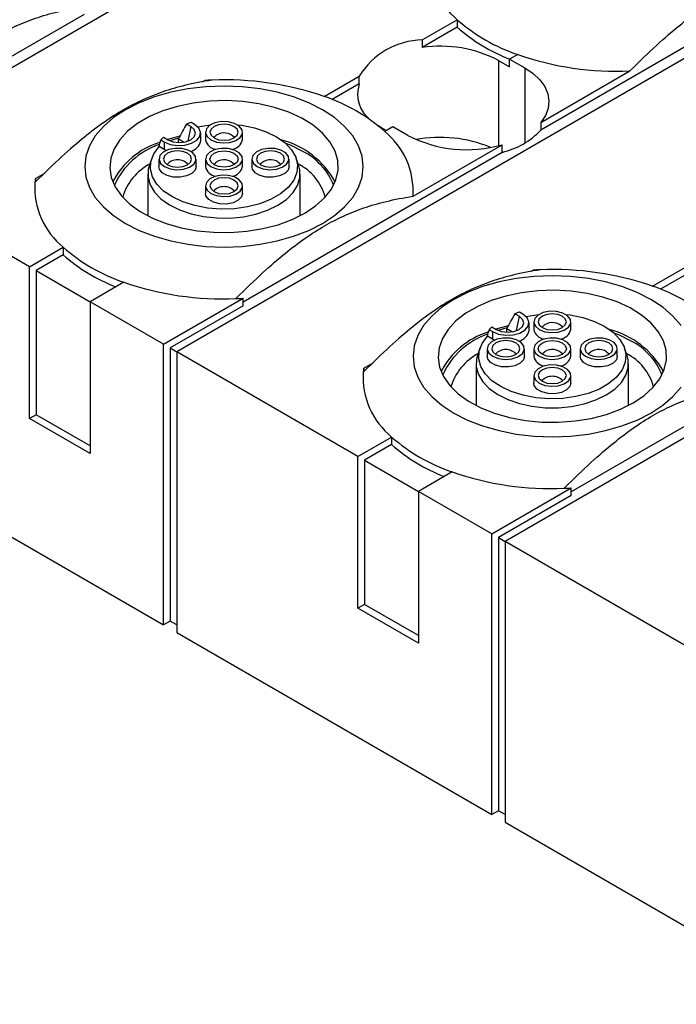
# Model space of a CAD drawing. Header units: millimetres. Extents: x 13 to 546, y 13 to 419.
# Tile 5 of 7: x 452 to 488, y 312 to 365. Entities that reach past the tile are written whole.
import ezdxf

# ---------------------------------------------------------------- set-up
doc = ezdxf.new("R2010")
doc.units = ezdxf.units.MM
doc.header["$LTSCALE"] = 2

msp = doc.modelspace()

# ---------------------------------------------------------------- linework, layer by layer
for p, q in [((482.022, 379.452), (443.131, 357)), ((499.7, 369.246), (460.809, 346.795)), ((494.716, 366.982), (480.411, 358.723)), ((455.826, 364.941), (446.701, 359.673)), ((474.029, 363.571), (475.915, 364.659)), ((475.915, 364.659), (475.915, 364.251)), ((475.915, 364.251), (474.029, 363.162)), ((474.029, 363.571), (474.029, 363.162)), ((478.133, 362.47), (478.734, 362.123)), ((478.133, 362.47), (478.133, 357.879)), ((479.168, 362.782), (478.734, 362.532)), ((478.734, 362.532), (479.547, 362.062)), ((478.734, 362.123), (478.734, 362.532)), ((479.547, 362.062), (479.547, 358.021)), ((480.411, 359.131), (485.207, 361.9)), ((462.198, 361.313), (462.331, 361.389)), ((468.755, 360.526), (470.641, 361.615)), ((470.641, 361.206), (470.641, 361.615)), ((470.641, 361.206), (469.181, 360.364)), ((461.564, 358.906), (461.329, 359.042)), ((461.564, 358.906), (461.404, 358.125)), ((461.764, 359.021), (461.583, 359.125)), ((471.84, 358.837), (471.67, 358.941)), ((472.087, 358.694), (471.84, 358.837)), ((472.441, 358.899), (472.008, 358.648)), ((473.254, 358.429), (472.441, 358.899)), ((480.411, 359.131), (480.411, 358.723)), ((459.957, 358.187), (460.137, 358.082)), ((460.102, 358.333), (460.337, 358.197)), ((460.906, 358.285), (460.435, 358.149)), ((460.911, 358.051), (460.911, 358.248)), ((460.911, 358.248), (461.212, 358.074)), ((462.101, 358.144), (462.101, 358.552)), ((462.355, 358.607), (462.355, 358.199)), ((464.355, 358.199), (464.355, 358.607)), ((460.137, 357.674), (459.858, 357.836)), ((460.137, 358.082), (460.137, 357.674)), ((460.243, 357.62), (460.137, 357.674)), ((473.535, 355.162), (478.331, 357.931)), ((478.331, 357.523), (478.331, 357.931)), ((459.461, 357.189), (459.329, 356.796)), ((459.855, 357.164), (459.855, 356.756)), ((461.855, 356.756), (461.855, 357.164)), ((462.355, 357.164), (462.355, 356.756)), ((464.355, 356.756), (464.355, 357.164)), ((478.331, 357.523), (464.379, 349.468)), ((464.855, 357.164), (464.855, 356.756)), ((466.855, 356.756), (466.855, 357.164)), ((467.38, 356.796), (467.249, 357.189)), ((452.89, 351.367), (443.131, 357)), ((453.206, 356.122), (453.7, 356.407)), ((453.206, 356.122), (453.206, 355.93)), ((459.255, 356.347), (459.255, 354.109)), ((467.455, 354.109), (467.455, 356.347)), ((462.355, 355.721), (462.355, 355.312)), ((464.355, 355.312), (464.355, 355.721)), ((486.433, 350.321), (493.593, 354.454)), ((493.593, 354.046), (486.859, 350.159)), ((452.89, 351.367), (454.702, 352.413)), ((454.702, 352.413), (454.702, 352.005)), ((454.702, 352.005), (453.243, 351.163)), ((452.89, 343.202), (452.89, 351.367)), ((453.243, 351.163), (453.243, 343.406)), ((453.243, 351.163), (456.142, 349.489)), ((479.876, 351.107), (480.009, 351.184)), ((457.954, 350.536), (456.142, 349.489)), ((460.102, 347.203), (464.379, 349.672)), ((464.379, 349.264), (464.379, 349.672)), ((460.102, 347.203), (456.142, 349.489)), ((456.142, 349.489), (456.142, 341.324)), ((464.379, 349.264), (460.456, 346.999)), ((479.242, 348.701), (479.007, 348.837)), ((479.242, 348.701), (479.082, 347.92)), ((479.441, 348.816), (479.261, 348.92)), ((477.779, 348.128), (478.014, 347.992)), ((478.584, 348.08), (478.113, 347.943)), ((478.589, 347.846), (478.589, 348.043)), ((478.589, 348.043), (478.89, 347.869)), ((479.778, 347.938), (479.778, 348.347)), ((480.032, 348.402), (480.032, 347.994)), ((482.032, 347.994), (482.032, 348.402)), ((477.815, 347.469), (477.535, 347.63)), ((477.634, 347.982), (477.815, 347.877)), ((477.815, 347.877), (477.815, 347.469)), ((460.102, 332.097), (460.102, 347.203)), ((460.456, 346.999), (460.456, 332.302)), ((460.456, 346.999), (460.809, 346.795)), ((477.138, 346.984), (477.007, 346.591)), ((477.92, 347.415), (477.815, 347.469)), ((485.058, 346.591), (484.927, 346.984)), ((460.809, 346.795), (460.809, 331.689)), ((470.567, 341.162), (460.809, 346.795)), ((477.532, 346.959), (477.532, 346.551)), ((479.532, 346.551), (479.532, 346.959)), ((480.032, 346.959), (480.032, 346.551)), ((482.032, 346.551), (482.032, 346.959)), ((482.532, 346.959), (482.532, 346.551)), ((484.532, 346.551), (484.532, 346.959)), ((470.884, 345.917), (471.378, 346.202)), ((470.884, 345.917), (470.884, 345.725)), ((476.932, 346.142), (476.932, 343.904)), ((494.983, 346.113), (478.487, 336.59)), ((485.132, 343.904), (485.132, 346.142)), ((480.032, 345.516), (480.032, 345.107)), ((482.032, 345.107), (482.032, 345.516)), ((491.181, 344.531), (482.056, 339.263)), ((453.243, 343.406), (452.89, 343.202)), ((456.142, 341.732), (453.243, 343.406)), ((456.142, 341.324), (452.89, 343.202)), ((470.567, 341.162), (472.379, 342.208)), ((472.379, 342.208), (472.379, 341.8)), ((443.131, 341.894), (460.102, 332.097)), ((472.379, 341.8), (470.921, 340.958)), ((470.567, 332.997), (470.567, 341.162)), ((470.921, 340.958), (473.82, 339.284)), ((470.921, 340.958), (470.921, 333.201)), ((475.632, 340.33), (473.82, 339.284)), ((477.78, 336.998), (473.82, 339.284)), ((473.82, 339.284), (473.82, 331.119)), ((477.78, 336.998), (482.056, 339.467)), ((482.056, 339.059), (478.133, 336.794)), ((482.056, 339.059), (482.056, 339.467)), ((477.78, 321.892), (477.78, 336.998)), ((478.133, 336.794), (478.133, 322.096)), ((478.133, 336.794), (478.487, 336.59)), ((478.487, 336.59), (478.487, 321.484)), ((488.245, 330.957), (478.487, 336.59)), ((470.921, 333.201), (470.567, 332.997)), ((473.82, 331.527), (470.921, 333.201)), ((473.82, 331.119), (470.567, 332.997)), ((460.456, 332.302), (460.102, 332.097)), ((460.809, 332.097), (460.456, 332.302)), ((460.809, 331.689), (477.78, 321.892)), ((478.133, 322.096), (477.78, 321.892)), ((478.487, 321.892), (478.133, 322.096)), ((478.487, 321.484), (495.457, 311.687))]:
    msp.add_line(p, q)
at = {"flags": 128}
for points in [[(479.547, 362.062), (479.994, 361.761), (480.354, 361.425), (480.621, 361.06), (480.788, 360.676), (480.85, 360.282), (480.807, 359.887), (480.659, 359.5), (480.411, 359.131)], [(468.658, 353.694), (469.305, 354.12), (469.85, 354.591), (470.284, 355.099), (470.599, 355.635), (470.791, 356.19), (470.855, 356.756), (470.791, 357.321), (470.599, 357.876), (470.284, 358.413), (469.85, 358.92), (469.305, 359.391), (468.658, 359.817), (467.92, 360.191), (467.105, 360.505), (466.225, 360.756), (465.296, 360.938), (464.334, 361.048), (463.355, 361.085), (462.376, 361.048), (461.414, 360.938), (460.485, 360.756), (459.605, 360.505), (458.789, 360.191), (458.051, 359.817), (457.405, 359.391), (456.86, 358.92), (456.426, 358.413), (456.11, 357.876), (455.919, 357.321), (455.855, 356.756), (455.919, 356.19), (456.11, 355.635), (456.426, 355.099), (456.86, 354.591), (457.405, 354.12), (458.051, 353.694), (458.789, 353.321), (459.605, 353.006), (460.485, 352.756), (461.414, 352.574), (462.376, 352.463), (463.355, 352.426), (464.334, 352.463), (465.296, 352.574), (466.225, 352.756), (467.105, 353.006), (467.92, 353.321), (468.658, 353.694)], [(467.703, 354.245), (468.29, 354.637), (468.772, 355.075), (469.138, 355.548), (469.381, 356.047), (469.495, 356.561), (469.479, 357.079), (469.332, 357.591), (469.058, 358.084), (468.662, 358.549), (468.153, 358.976), (467.542, 359.356), (466.841, 359.68), (466.066, 359.942), (465.234, 360.136), (464.361, 360.258), (463.467, 360.305), (462.571, 360.277), (461.691, 360.174), (460.846, 359.997), (460.056, 359.752), (459.335, 359.443), (458.7, 359.076), (458.165, 358.66), (457.739, 358.204), (457.434, 357.716), (457.255, 357.208), (457.206, 356.691), (457.288, 356.175), (457.499, 355.671), (457.835, 355.19), (458.288, 354.743), (458.85, 354.339), (459.508, 353.986), (460.247, 353.692), (461.053, 353.463), (461.908, 353.305), (462.794, 353.22), (463.692, 353.211), (464.582, 353.277), (465.446, 353.417), (466.266, 353.628), (467.024, 353.906), (467.703, 354.245)], [(462.648, 358.199), (462.951, 358.079), (463.309, 358.03), (463.673, 358.06), (463.994, 358.163), (464.228, 358.326), (464.345, 358.527), (464.328, 358.739), (464.18, 358.933), (463.92, 359.083), (463.584, 359.169), (463.217, 359.179), (462.868, 359.111), (462.585, 358.976), (462.407, 358.791), (462.356, 358.58), (462.44, 358.374), (462.648, 358.199)], [(464.076, 359.007), (464.311, 358.978), (464.998, 358.839), (465.63, 358.631), (466.185, 358.359), (466.645, 358.034), (466.994, 357.665), (467.221, 357.266), (467.317, 356.85), (467.281, 356.431), (467.112, 356.022), (466.816, 355.638), (466.405, 355.292), (465.89, 354.995), (465.29, 354.757), (464.625, 354.587), (463.918, 354.489), (463.191, 354.468), (462.47, 354.524), (461.779, 354.655), (461.14, 354.856), (460.577, 355.122), (460.106, 355.442), (459.745, 355.807), (459.506, 356.203), (459.396, 356.619), (459.419, 357.038), (459.575, 357.449), (459.858, 357.836), (459.858, 357.836)], [(460.137, 358.082), (460.465, 357.95), (460.85, 357.89), (461.248, 357.911), (461.61, 358.008), (461.893, 358.171), (462.061, 358.38), (462.096, 358.61), (461.993, 358.832), (461.764, 359.021)], [(460.337, 358.197), (460.618, 358.089), (460.951, 358.051), (461.283, 358.089), (461.564, 358.197), (461.752, 358.36), (461.819, 358.552), (461.752, 358.744), (461.564, 358.906)], [(461.936, 358.894), (462.154, 358.938), (462.633, 359.007)], [(462.819, 358.298), (463.065, 358.203), (463.355, 358.17), (463.645, 358.203), (463.89, 358.298), (464.055, 358.44), (464.112, 358.607), (464.055, 358.774), (463.89, 358.916), (463.645, 359.011), (463.355, 359.045), (463.065, 359.011), (462.819, 358.916), (462.655, 358.774), (462.597, 358.607), (462.655, 358.44), (462.819, 358.298)], [(460.946, 358.389), (460.846, 358.364), (460.316, 358.209)], [(462.79, 358.316), (462.8, 358.331), (462.93, 358.444)], [(460.148, 356.756), (460.451, 356.636), (460.809, 356.587), (461.173, 356.617), (461.494, 356.72), (461.728, 356.883), (461.845, 357.084), (461.828, 357.296), (461.68, 357.49), (461.42, 357.64), (461.084, 357.726), (460.717, 357.736), (460.368, 357.668), (460.085, 357.533), (459.907, 357.347), (459.856, 357.137), (459.94, 356.931), (460.148, 356.756)], [(461.39, 356.855), (461.555, 356.997), (461.612, 357.164), (461.555, 357.331), (461.39, 357.473), (461.145, 357.568), (460.855, 357.601), (460.565, 357.568), (460.319, 357.473), (460.155, 357.331), (460.097, 357.164), (460.155, 356.997), (460.319, 356.855), (460.565, 356.76), (460.855, 356.727), (461.145, 356.76), (461.39, 356.855)], [(462.648, 356.756), (462.951, 356.636), (463.309, 356.587), (463.673, 356.617), (463.994, 356.72), (464.228, 356.883), (464.345, 357.084), (464.328, 357.296), (464.18, 357.49), (463.92, 357.64), (463.584, 357.726), (463.217, 357.736), (462.868, 357.668), (462.585, 357.533), (462.407, 357.347), (462.356, 357.137), (462.44, 356.931), (462.648, 356.756)], [(463.89, 357.473), (464.055, 357.331), (464.112, 357.164), (464.055, 356.997), (463.89, 356.855), (463.645, 356.76), (463.355, 356.727), (463.065, 356.76), (462.819, 356.855), (462.655, 356.997), (462.597, 357.164), (462.655, 357.331), (462.819, 357.473), (463.065, 357.568), (463.355, 357.601), (463.645, 357.568), (463.89, 357.473)], [(465.148, 356.756), (465.451, 356.636), (465.809, 356.587), (466.173, 356.617), (466.494, 356.72), (466.728, 356.883), (466.845, 357.084), (466.828, 357.296), (466.68, 357.49), (466.42, 357.64), (466.084, 357.726), (465.717, 357.736), (465.368, 357.668), (465.085, 357.533), (464.907, 357.347), (464.856, 357.137), (464.94, 356.931), (465.148, 356.756)], [(465.319, 357.473), (465.155, 357.331), (465.097, 357.164), (465.155, 356.997), (465.319, 356.855), (465.565, 356.76), (465.855, 356.727), (466.145, 356.76), (466.39, 356.855), (466.555, 356.997), (466.612, 357.164), (466.555, 357.331), (466.39, 357.473), (466.145, 357.568), (465.855, 357.601), (465.565, 357.568), (465.319, 357.473)], [(467.597, 357.572), (466.934, 357.902), (466.676, 358.007)], [(459.329, 356.796), (459.28, 356.607), (459.264, 356.191), (459.374, 355.78), (459.608, 355.386), (459.958, 355.022), (460.413, 354.698), (460.96, 354.426), (461.58, 354.214), (462.255, 354.067), (462.964, 353.991), (463.685, 353.988), (464.397, 354.058), (465.075, 354.199), (465.701, 354.406), (466.254, 354.674), (466.717, 354.993), (467.076, 355.354), (467.32, 355.746), (467.441, 356.156), (467.436, 356.573), (467.38, 356.796)], [(461.855, 356.756), (461.803, 356.572), (461.624, 356.387), (461.341, 356.251), (460.993, 356.184), (460.626, 356.194), (460.29, 356.279), (460.03, 356.429), (459.881, 356.623), (459.855, 356.756)], [(462.79, 356.872), (462.8, 356.888), (462.93, 357.001)], [(466.855, 356.756), (466.803, 356.572), (466.624, 356.387), (466.341, 356.251), (465.993, 356.184), (465.626, 356.194), (465.29, 356.279), (465.03, 356.429), (464.881, 356.623), (464.855, 356.756)], [(466.279, 357.001), (466.409, 356.888), (466.42, 356.872)], [(462.648, 355.312), (462.951, 355.193), (463.309, 355.144), (463.673, 355.173), (463.994, 355.277), (464.228, 355.44), (464.345, 355.641), (464.328, 355.853), (464.18, 356.047), (463.92, 356.197), (463.584, 356.283), (463.217, 356.292), (462.868, 356.225), (462.585, 356.089), (462.407, 355.904), (462.356, 355.694), (462.44, 355.488), (462.648, 355.312)], [(463.89, 356.03), (463.645, 356.125), (463.355, 356.158), (463.065, 356.125), (462.819, 356.03), (462.655, 355.888), (462.597, 355.721), (462.655, 355.553), (462.819, 355.411), (463.065, 355.317), (463.355, 355.283), (463.645, 355.317), (463.89, 355.411), (464.055, 355.553), (464.112, 355.721), (464.055, 355.888), (463.89, 356.03)], [(464.355, 355.312), (464.303, 355.129), (464.124, 354.944), (463.841, 354.808), (463.493, 354.741), (463.126, 354.75), (462.79, 354.836), (462.53, 354.986), (462.381, 355.18), (462.355, 355.312)], [(487.961, 348.207), (487.528, 348.715), (486.983, 349.186), (486.336, 349.612), (485.598, 349.985), (484.782, 350.3), (483.903, 350.551), (482.974, 350.733), (482.011, 350.843), (481.032, 350.88), (480.053, 350.843), (479.091, 350.733), (478.162, 350.551), (477.282, 350.3), (476.467, 349.985), (475.729, 349.612), (475.082, 349.186), (474.537, 348.715), (474.103, 348.207), (473.788, 347.671), (473.597, 347.116), (473.532, 346.551), (473.597, 345.985), (473.788, 345.43), (474.103, 344.894), (474.537, 344.386), (475.082, 343.915), (475.729, 343.489), (476.467, 343.116), (477.282, 342.801), (478.162, 342.55), (479.091, 342.368), (480.053, 342.258), (481.032, 342.221), (482.011, 342.258), (482.974, 342.368), (483.903, 342.55), (484.782, 342.801), (485.598, 343.116), (486.336, 343.489)], [(485.381, 344.04), (485.968, 344.432), (486.45, 344.87), (486.816, 345.343), (487.059, 345.842), (487.173, 346.356), (487.157, 346.874), (487.01, 347.386), (486.736, 347.879), (486.34, 348.344), (485.831, 348.771), (485.219, 349.151), (484.519, 349.475), (483.744, 349.737), (482.911, 349.931), (482.039, 350.053), (481.145, 350.1), (480.248, 350.072), (479.368, 349.968), (478.524, 349.792), (477.733, 349.547), (477.013, 349.238), (476.378, 348.871), (475.842, 348.455), (475.417, 347.999), (475.112, 347.511), (474.933, 347.003), (474.883, 346.486), (474.965, 345.97), (475.176, 345.466), (475.512, 344.985), (475.966, 344.538), (476.528, 344.133), (477.185, 343.781), (477.925, 343.487), (478.731, 343.258), (479.586, 343.1), (480.472, 343.015), (481.369, 343.006), (482.26, 343.072), (483.124, 343.212), (483.944, 343.423), (484.702, 343.701), (485.381, 344.04)], [(481.754, 348.802), (481.989, 348.772), (482.676, 348.634), (483.308, 348.426), (483.863, 348.154), (484.323, 347.829), (484.672, 347.46), (484.898, 347.061), (484.995, 346.645), (484.958, 346.226), (484.789, 345.817), (484.494, 345.433), (484.082, 345.087), (483.568, 344.79), (482.968, 344.552), (482.303, 344.382), (481.595, 344.284), (480.869, 344.263), (480.148, 344.319), (479.456, 344.45), (478.818, 344.651), (478.254, 344.917), (477.784, 345.237), (477.423, 345.602), (477.183, 345.998), (477.073, 346.413), (477.097, 346.833), (477.252, 347.244), (477.535, 347.63), (477.535, 347.63)], [(477.815, 347.877), (478.142, 347.745), (478.528, 347.685), (478.926, 347.705), (479.288, 347.803), (479.57, 347.966), (479.739, 348.175), (479.774, 348.405), (479.67, 348.627), (479.441, 348.816)], [(478.014, 347.992), (478.296, 347.884), (478.628, 347.846), (478.96, 347.884), (479.242, 347.992), (479.43, 348.155), (479.496, 348.347), (479.43, 348.538), (479.242, 348.701)], [(479.614, 348.689), (479.832, 348.733), (480.311, 348.802)], [(480.325, 347.994), (480.628, 347.874), (480.986, 347.825), (481.35, 347.855), (481.671, 347.958), (481.906, 348.121), (482.023, 348.322), (482.006, 348.534), (481.857, 348.728), (481.598, 348.878), (481.261, 348.964), (480.894, 348.974), (480.546, 348.906), (480.263, 348.771), (480.084, 348.585), (480.033, 348.375), (480.118, 348.169), (480.325, 347.994)], [(480.497, 348.093), (480.742, 347.998), (481.032, 347.965), (481.322, 347.998), (481.568, 348.093), (481.732, 348.235), (481.79, 348.402), (481.732, 348.569), (481.568, 348.711), (481.322, 348.806), (481.032, 348.839), (480.742, 348.806), (480.497, 348.711), (480.332, 348.569), (480.275, 348.402), (480.332, 348.235), (480.497, 348.093)], [(478.623, 348.184), (478.524, 348.159), (477.994, 348.004)], [(480.468, 348.111), (480.478, 348.126), (480.608, 348.239)], [(477.825, 346.551), (478.128, 346.431), (478.486, 346.382), (478.85, 346.411), (479.171, 346.515), (479.406, 346.678), (479.523, 346.879), (479.506, 347.091), (479.357, 347.285), (479.098, 347.435), (478.761, 347.521), (478.394, 347.531), (478.046, 347.463), (477.763, 347.328), (477.584, 347.142), (477.533, 346.932), (477.618, 346.726), (477.825, 346.551)], [(480.325, 346.551), (480.628, 346.431), (480.986, 346.382), (481.35, 346.411), (481.671, 346.515), (481.906, 346.678), (482.023, 346.879), (482.006, 347.091), (481.857, 347.285), (481.598, 347.435), (481.261, 347.521), (480.894, 347.531), (480.546, 347.463), (480.263, 347.328), (480.084, 347.142), (480.033, 346.932), (480.118, 346.726), (480.325, 346.551)], [(482.825, 346.551), (483.128, 346.431), (483.486, 346.382), (483.85, 346.411), (484.171, 346.515), (484.406, 346.678), (484.523, 346.879), (484.506, 347.091), (484.357, 347.285), (484.098, 347.435), (483.761, 347.521), (483.394, 347.531), (483.046, 347.463), (482.763, 347.328), (482.584, 347.142), (482.533, 346.932), (482.618, 346.726), (482.825, 346.551)], [(485.275, 347.367), (484.612, 347.697), (484.353, 347.802)], [(479.068, 346.65), (479.232, 346.791), (479.29, 346.959), (479.232, 347.126), (479.068, 347.268), (478.822, 347.363), (478.532, 347.396), (478.242, 347.363), (477.997, 347.268), (477.832, 347.126), (477.775, 346.959), (477.832, 346.791), (477.997, 346.65), (478.242, 346.555), (478.532, 346.521), (478.822, 346.555), (479.068, 346.65)], [(481.568, 347.268), (481.732, 347.126), (481.79, 346.959), (481.732, 346.791), (481.568, 346.65), (481.322, 346.555), (481.032, 346.521), (480.742, 346.555), (480.497, 346.65), (480.332, 346.791), (480.275, 346.959), (480.332, 347.126), (480.497, 347.268), (480.742, 347.363), (481.032, 347.396), (481.322, 347.363), (481.568, 347.268)], [(482.997, 347.268), (482.832, 347.126), (482.775, 346.959), (482.832, 346.791), (482.997, 346.65), (483.242, 346.555), (483.532, 346.521), (483.822, 346.555), (484.068, 346.65), (484.232, 346.791), (484.29, 346.959), (484.232, 347.126), (484.068, 347.268), (483.822, 347.363), (483.532, 347.396), (483.242, 347.363), (482.997, 347.268)], [(477.007, 346.591), (476.957, 346.402), (476.941, 345.986), (477.052, 345.574), (477.286, 345.181), (477.636, 344.816), (478.091, 344.493), (478.637, 344.221), (479.257, 344.009), (479.933, 343.862), (480.642, 343.786), (481.363, 343.783), (482.074, 343.853), (482.753, 343.994), (483.379, 344.201), (483.932, 344.469), (484.395, 344.788), (484.754, 345.149), (484.998, 345.541), (485.119, 345.951), (485.114, 346.368), (485.058, 346.591)], [(479.532, 346.551), (479.481, 346.367), (479.302, 346.182), (479.019, 346.046), (478.671, 345.979), (478.303, 345.989), (477.967, 346.074), (477.707, 346.224), (477.559, 346.418), (477.532, 346.551)], [(480.468, 346.667), (480.478, 346.683), (480.608, 346.795)], [(484.532, 346.551), (484.481, 346.367), (484.302, 346.182), (484.019, 346.046), (483.671, 345.979), (483.303, 345.989), (482.967, 346.074), (482.707, 346.224), (482.559, 346.418), (482.532, 346.551)], [(483.957, 346.795), (484.087, 346.683), (484.097, 346.667)], [(480.325, 345.107), (480.628, 344.987), (480.986, 344.939), (481.35, 344.968), (481.671, 345.071), (481.906, 345.235), (482.023, 345.436), (482.006, 345.648), (481.857, 345.842), (481.598, 345.992), (481.261, 346.078), (480.894, 346.087), (480.546, 346.02), (480.263, 345.884), (480.084, 345.699), (480.033, 345.489), (480.118, 345.282), (480.325, 345.107)], [(481.568, 345.825), (481.322, 345.92), (481.032, 345.953), (480.742, 345.92), (480.497, 345.825), (480.332, 345.683), (480.275, 345.516), (480.332, 345.348), (480.497, 345.206), (480.742, 345.111), (481.032, 345.078), (481.322, 345.111), (481.568, 345.206), (481.732, 345.348), (481.79, 345.516), (481.732, 345.683), (481.568, 345.825)], [(482.032, 345.107), (481.981, 344.924), (481.802, 344.739), (481.519, 344.603), (481.171, 344.536), (480.803, 344.545), (480.467, 344.631), (480.207, 344.781), (480.059, 344.975), (480.032, 345.107)], [(486.336, 343.489), (486.983, 343.915), (487.528, 344.386), (487.961, 344.894)]]:
    msp.add_lwpolyline(points, dxfattribs=at)
for centre, radius, start, end in [((478.551, 367.892), 4.171, 176.5086, 230.7952), ((482.225, 371.835), 9.556, 228.669, 251.3364), ((482.093, 371.244), 9.331, 228.5403, 248.9499), ((474.103, 359.531), 4.041, 91.0432, 148.9515), ((475.008, 356.455), 6.779, 62.547, 98.3052), ((484.502, 378.199), 16.314, 250.915, 272.4767), ((463.351, 343.869), 17.55, 92.0739, 93.3323), ((463.421, 345.109), 16.314, 70.915, 92.4767), ((472.29, 360.653), 1.74, 161.4553, 233.22), ((465.697, 351.473), 9.556, 48.669, 71.3364), ((463.044, 354.267), 5.074, 106.7315, 109.7511), ((469.371, 355.416), 4.171, 356.5086, 50.7952), ((477.391, 361.552), 4.138, 283.1298, 316.8649), ((461.682, 356.625), 2.327, 132.7792, 137.8568), ((461.382, 358.291), 0.733, 283.3963, 348.3836), ((463.005, 358.341), 0.666, 192.2852, 261.9008), ((463.349, 357.795), 0.772, 42.3691, 122.8679), ((463.681, 358.366), 0.694, 279.7123, 346.1017), ((465.273, 353.7), 4.643, 28.8337, 75.4208), ((476.425, 364.628), 6.963, 242.9065, 285.8832), ((474.977, 351.168), 7.161, 67.6198, 100.3987), ((461.133, 354.015), 4.226, 107.2505, 152.9244), ((461.149, 354.104), 4.045, 108.5056, 155.9426), ((466.087, 354.532), 3.394, 21.0904, 63.5873), ((460.855, 356.36), 0.763, 42.2131, 137.7869), ((463.349, 356.352), 0.772, 42.3692, 122.8679), ((465.86, 356.352), 0.772, 57.1321, 137.6309), ((460.781, 354.241), 3.012, 118.0789, 163.0989), ((463.005, 356.897), 0.666, 192.2852, 261.9008), ((463.681, 356.922), 0.694, 279.7123, 346.1017), ((466.04, 354.333), 2.879, 15.7998, 63.0224), ((456.622, 355.525), 3.468, 170.0817, 173.7914), ((457.338, 355.646), 4.171, 176.5086, 230.7952), ((463.355, 354.917), 0.763, 42.2131, 137.7869), ((461.012, 359.589), 9.556, 228.669, 251.3364), ((460.88, 358.998), 9.331, 228.5403, 248.9499), ((481.099, 334.904), 16.314, 70.915, 92.4767), ((481.029, 333.664), 17.55, 92.0739, 93.3323), ((463.288, 365.953), 16.314, 250.915, 272.4767), ((483.375, 341.268), 9.556, 48.669, 71.3364), ((463.358, 367.193), 17.55, 272.0739, 273.3323), ((480.721, 344.062), 5.074, 106.7315, 109.7511), ((479.36, 346.42), 2.327, 132.7792, 137.8568), ((481.027, 347.59), 0.772, 42.3691, 122.8679), ((478.811, 343.81), 4.226, 107.2505, 152.9244), ((478.826, 343.899), 4.045, 108.5056, 155.9426), ((479.06, 348.086), 0.733, 283.3963, 348.3836), ((480.683, 348.135), 0.666, 192.2852, 261.9008), ((481.359, 348.16), 0.694, 279.7123, 346.1017), ((482.95, 343.495), 4.643, 28.8337, 75.4208), ((483.765, 344.327), 3.394, 21.0904, 63.5873), ((478.459, 344.036), 3.012, 118.0789, 163.0989), ((478.532, 346.155), 0.763, 42.2131, 137.7869), ((480.683, 346.692), 0.666, 192.2852, 261.9008), ((481.027, 346.147), 0.772, 42.3692, 122.8679), ((481.359, 346.717), 0.694, 279.7123, 346.1017), ((483.538, 346.147), 0.772, 57.1321, 137.6309), ((483.718, 344.128), 2.879, 15.7998, 63.0224), ((474.3, 345.319), 3.468, 170.0817, 173.7914), ((475.016, 345.44), 4.171, 176.5086, 230.7952), ((481.032, 344.712), 0.763, 42.2131, 137.7869), ((478.69, 349.383), 9.556, 228.669, 251.3364), ((478.557, 348.793), 9.331, 228.5403, 248.9499), ((480.966, 355.748), 16.314, 250.915, 272.4767), ((481.036, 356.988), 17.55, 272.0739, 273.3323)]:
    msp.add_arc(centre, radius, start, end)
for points in [[(485.207, 361.9), (485.737, 362.431), (486.207, 362.882), (487.078, 363.677), (487.477, 364.022), (488.237, 364.638), (488.596, 364.909), (489.296, 365.397), (489.637, 365.614), (489.977, 365.811)], [(451.086, 363.77), (451.427, 363.967), (451.768, 364.143), (452.468, 364.463), (452.827, 364.607), (453.586, 364.867), (453.986, 364.984), (454.857, 365.193), (455.327, 365.286), (455.857, 365.367)], [(462.716, 361.408), (462.186, 361.327), (461.715, 361.234), (460.845, 361.024), (460.445, 360.908), (459.686, 360.647), (459.327, 360.503), (458.627, 360.183), (458.286, 360.007), (457.945, 359.81)], [(457.945, 359.81), (457.605, 359.614), (457.264, 359.396), (456.564, 358.908), (456.205, 358.637), (455.446, 358.021), (455.046, 357.677), (454.175, 356.881), (453.705, 356.43), (453.175, 355.9)], [(468.764, 353.565), (469.105, 353.762), (469.446, 353.938), (470.146, 354.258), (470.505, 354.402), (471.264, 354.662), (471.664, 354.779), (472.534, 354.988), (473.005, 355.081), (473.535, 355.162)], [(463.993, 349.654), (464.524, 350.185), (464.994, 350.635), (465.865, 351.431), (466.264, 351.776), (467.023, 352.392), (467.383, 352.663), (468.083, 353.151), (468.423, 353.368), (468.764, 353.565)], [(480.394, 351.202), (479.864, 351.121), (479.393, 351.029), (478.523, 350.819), (478.123, 350.702), (477.364, 350.442), (477.005, 350.298), (476.304, 349.978), (475.964, 349.802), (475.623, 349.605)], [(475.623, 349.605), (475.282, 349.409), (474.942, 349.191), (474.242, 348.703), (473.882, 348.432), (473.123, 347.816), (472.724, 347.471), (471.853, 346.676), (471.382, 346.225), (470.852, 345.694)], [(486.442, 343.36), (486.783, 343.556), (487.123, 343.733), (487.823, 344.053), (488.182, 344.196), (488.942, 344.457), (489.341, 344.574), (490.212, 344.783), (490.682, 344.876), (491.212, 344.957)], [(481.671, 339.449), (482.201, 339.98), (482.672, 340.43), (483.542, 341.226), (483.942, 341.571), (484.701, 342.187), (485.06, 342.458), (485.76, 342.946), (486.101, 343.163), (486.442, 343.36)]]:
    msp.add_open_spline(points, degree=3, knots=[0, 0, 0, 0, 0.25, 0.25, 0.5, 0.5, 0.75, 0.75, 1, 1, 1, 1])
for points in [[(461.329, 359.042), (461.192, 358.79), (461.053, 358.525), (460.911, 358.248)], [(459.858, 357.836), (459.891, 357.955), (459.924, 358.072), (459.957, 358.187)], [(479.007, 348.837), (478.87, 348.585), (478.731, 348.32), (478.589, 348.043)], [(477.535, 347.63), (477.569, 347.75), (477.602, 347.867), (477.634, 347.982)]]:
    msp.add_open_spline(points, degree=3)

doc.saveas('drawing.dxf')
